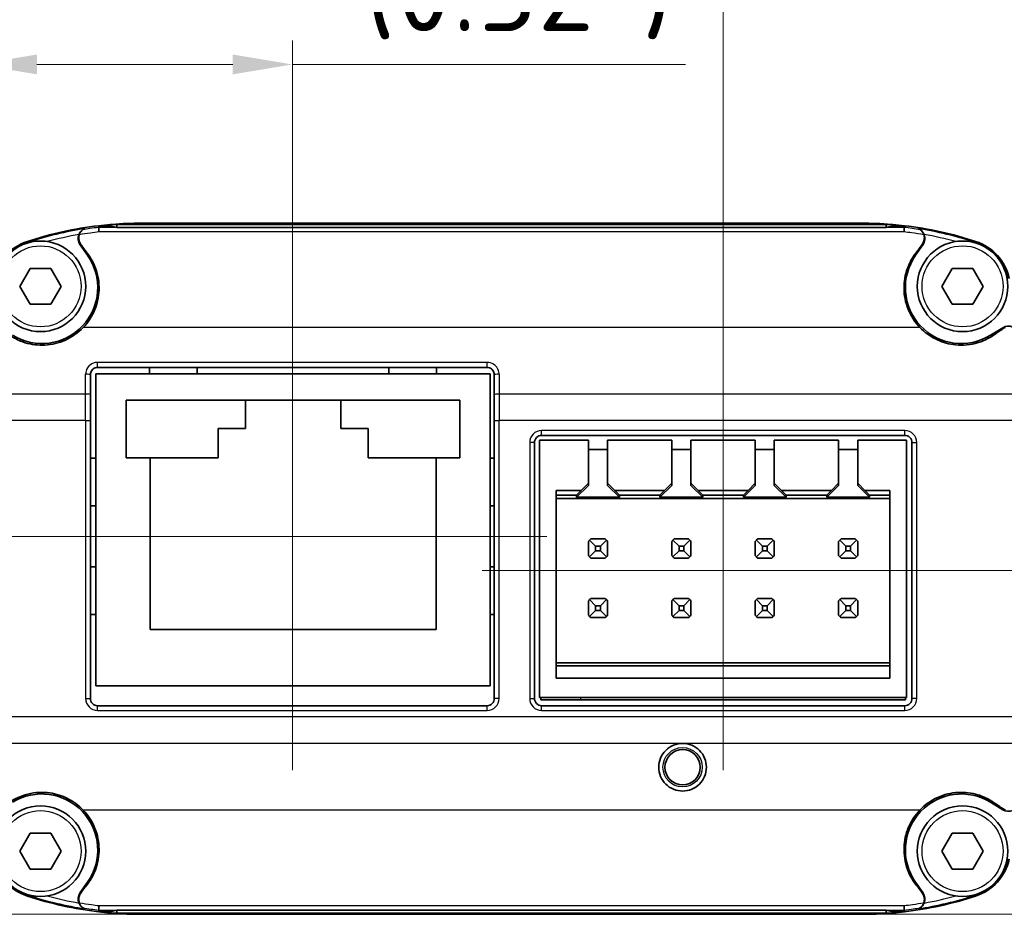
# Model space of a CAD drawing. Header units: millimetres. Extents: x 0 to 420, y 0 to 297.
# Tile 7 of 53: x 32 to 73, y 155 to 193. Entities that reach past the tile are written whole.
import ezdxf

# ---------------------------------------------------------------- set-up
doc = ezdxf.new("R2010")
doc.units = ezdxf.units.MM
for name, color, linetype, lineweight in [('Bemaßung (ISO)', 7, 'Continuous', 18), ('Mittellinie (ISO)', 7, 'Continuous', 18), ('Sichtbar (ISO)', 7, 'Continuous', 35), ('Sichtbar schmal (ISO)', 7, 'Continuous', 25)]:
    doc.layers.add(name, color=color, linetype=linetype, lineweight=lineweight)
doc.styles.add('Notiztext (DIN)', font='isocpeur.ttf')
doc.dimstyles.new('Standard (DIN)', dxfattribs={"dimtxt": 3.5, "dimasz": 2.5, "dimexe": 1, "dimexo": 0, "dimgap": 0.7, "dimtad": 1, "dimtoh": 1, "dimrnd": 1e-08, "dimtxsty": 'Notiztext (DIN)', "dimcen": 0.09, "dimdle": 10, "dimclrd": 256, "dimclre": 256, "dimclrt": 256, "dimazin": 2, "dimtfac": 0.514286, "dimtdec": 4, "dimtmove": 0, "dimatfit": 3, "dimfxl": 1, "dimtolj": 1, "dimlwd": -1, "dimlwe": -1, "dimarcsym": 0})

# ---------------------------------------------------------------- blocks, each defined once
blk = doc.blocks.new('*D31')
at = {"layer": 'Bemaßung (ISO)', "transparency": 16777216}
for p, q in [((91.974, 169.606), (91.974, 189.043)), ((71.322, 169.606), (92.974, 169.606)), ((91.974, 157.681), (91.974, 167.106)), ((67.005, 155.181), (92.974, 155.181))]:
    blk.add_line(p, q, dxfattribs=at)
for points in [[(91.557, 167.106), (92.391, 167.106), (91.974, 169.606)], [(91.557, 157.681), (92.391, 157.681), (91.974, 155.181)]]:
    blk.add_solid(points, dxfattribs=at)
at = {"layer": 'Defpoints', "color": 0, "transparency": 16777216}
for p in [(71.322, 169.606), (91.974, 169.606), (67.005, 155.181)]:
    blk.add_point(p, dxfattribs=at)
at = {"layer": 'Bemaßung (ISO)', "transparency": 16777216, "insert": (81.241, 180.818), "char_height": 3.5, "attachment_point": 2, "rotation": 90, "style": 'Notiztext (DIN)'}
blk.add_mtext('\\A1;14,4{\\P(0.567")}', dxfattribs=at)
blk = doc.blocks.new('*D32')
at = {"layer": 'Bemaßung (ISO)', "transparency": 16777216}
for p, q in [((32.438, 171.032), (24.033, 171.032)), ((25.033, 168.532), (25.033, 157.681)), ((36.785, 155.181), (24.033, 155.181))]:
    blk.add_line(p, q, dxfattribs=at)
for points in [[(24.616, 168.532), (25.45, 168.532), (25.033, 171.032)], [(24.616, 157.681), (25.45, 157.681), (25.033, 155.181)]]:
    blk.add_solid(points, dxfattribs=at)
at = {"layer": 'Defpoints', "color": 0, "transparency": 16777216}
for p in [(32.438, 171.032), (25.033, 155.181), (36.785, 155.181)]:
    blk.add_point(p, dxfattribs=at)
at = {"layer": 'Bemaßung (ISO)', "transparency": 16777216, "insert": (14.3, 163.106), "char_height": 3.5, "attachment_point": 2, "rotation": 90, "style": 'Notiztext (DIN)'}
blk.add_mtext('\\A1;15,9{\\P(0.626")}', dxfattribs=at)
blk = doc.blocks.new('*D33')
at = {"layer": 'Bemaßung (ISO)', "transparency": 16777216}
for p, q in [((29.896, 177.247), (29.896, 210.594)), ((61.2, 177.977), (61.2, 210.594)), ((58.7, 209.594), (32.396, 209.594))]:
    blk.add_line(p, q, dxfattribs=at)
for points in [[(32.396, 210.01), (32.396, 209.177), (29.896, 209.594)], [(58.7, 210.01), (58.7, 209.177), (61.2, 209.594)]]:
    blk.add_solid(points, dxfattribs=at)
at = {"layer": 'Defpoints', "color": 0, "transparency": 16777216}
for p in [(29.896, 209.594), (61.2, 177.977), (29.896, 177.247)]:
    blk.add_point(p, dxfattribs=at)
at = {"layer": 'Bemaßung (ISO)', "transparency": 16777216, "insert": (45.548, 220.327), "char_height": 3.5, "attachment_point": 2, "style": 'Notiztext (DIN)'}
blk.add_mtext('\\A1;31,3{\\P(1.232")}', dxfattribs=at)
blk = doc.blocks.new('*D34')
at = {"layer": 'Bemaßung (ISO)', "transparency": 16777216}
for p, q in [((29.896, 177.247), (29.896, 191.842)), ((43.115, 180.842), (43.115, 191.842)), ((32.396, 190.842), (40.615, 190.842)), ((43.115, 190.842), (59.615, 190.842))]:
    blk.add_line(p, q, dxfattribs=at)
for points in [[(32.396, 191.259), (32.396, 190.425), (29.896, 190.842)], [(40.615, 191.259), (40.615, 190.425), (43.115, 190.842)]]:
    blk.add_solid(points, dxfattribs=at)
at = {"layer": 'Defpoints', "color": 0, "transparency": 16777216}
for p in [(29.896, 190.842), (43.115, 180.842), (29.896, 177.247)]:
    blk.add_point(p, dxfattribs=at)
at = {"layer": 'Bemaßung (ISO)', "transparency": 16777216, "insert": (52.615, 201.575), "char_height": 3.5, "attachment_point": 2, "style": 'Notiztext (DIN)'}
blk.add_mtext('\\A1;13,2{\\P(0.52")}', dxfattribs=at)

msp = doc.modelspace()

# ---------------------------------------------------------------- linework, layer by layer
at = {"layer": 'Mittellinie (ISO)', "linetype": 'Continuous'}
for p, q in [((43.115, 161.235), (43.115, 180.842)), ((61.2, 177.977), (61.2, 161.235)), ((32.438, 171.032), (53.792, 171.032)), ((51.079, 169.606), (71.322, 169.606))]:
    msp.add_line(p, q, dxfattribs=at)
at = {"layer": 'Sichtbar (ISO)'}
for p, q in [((34.988, 184.076), (35.473, 184.076)), ((34.988, 184.003), (34.988, 184.076)), ((35.473, 184.131), (35.473, 184.075)), ((35.754, 184.131), (35.473, 184.131)), ((35.754, 184.004), (35.473, 184.075)), ((35.754, 184.004), (35.754, 184.131)), ((68.036, 184.131), (35.754, 184.131)), ((68.036, 184.004), (35.754, 184.004)), ((36.785, 184.181), (67.005, 184.181)), ((68.318, 184.131), (68.036, 184.131)), ((68.036, 184.004), (68.036, 184.131)), ((68.318, 184.075), (68.036, 184.004)), ((68.318, 184.075), (68.318, 184.131)), ((68.318, 184.076), (68.803, 184.076)), ((68.803, 184.076), (68.803, 184.003)), ((34.515, 182.837), (34.208, 183.271)), ((69.276, 182.837), (69.583, 183.271)), ((31.679, 181.531), (32.112, 182.281)), ((32.112, 182.281), (32.978, 182.281)), ((32.978, 182.281), (33.411, 181.531)), ((70.379, 181.531), (70.812, 182.281)), ((70.812, 182.281), (71.678, 182.281)), ((71.678, 182.281), (72.111, 181.531)), ((32.113, 180.781), (31.679, 181.531)), ((33.411, 181.531), (32.979, 180.781)), ((70.813, 180.781), (70.379, 181.531)), ((72.111, 181.531), (71.679, 180.781)), ((32.979, 180.781), (32.113, 180.781)), ((71.679, 180.781), (70.813, 180.781)), ((72.94, 179.795), (72.425, 179.478)), ((34.938, 178.128), (51.293, 178.128)), ((37.12, 178.128), (37.12, 177.861)), ((39.12, 177.861), (39.12, 178.128)), ((47.17, 177.861), (47.17, 178.128)), ((49.17, 178.128), (49.17, 177.861)), ((34.87, 177.861), (37.12, 177.861)), ((34.87, 174.321), (34.87, 177.861)), ((37.12, 177.861), (39.12, 177.861)), ((39.12, 177.861), (47.17, 177.861)), ((47.17, 177.861), (49.17, 177.861)), ((49.17, 177.861), (51.42, 177.861)), ((51.42, 177.861), (51.42, 174.321)), ((36.145, 174.331), (36.145, 176.761)), ((36.145, 176.761), (50.145, 176.761)), ((41.145, 176.761), (41.145, 175.561)), ((45.145, 175.561), (45.145, 176.761)), ((50.145, 176.761), (50.145, 174.331)), ((34.639, 164.235), (34.639, 175.897)), ((51.592, 175.897), (51.592, 164.235)), ((39.995, 175.561), (39.995, 174.331)), ((41.145, 175.561), (39.995, 175.561)), ((46.295, 175.561), (45.145, 175.561)), ((46.295, 174.331), (46.295, 175.561)), ((53.579, 175.277), (68.822, 175.277)), ((53.279, 164.235), (53.279, 174.977)), ((53.495, 175.081), (53.495, 164.281)), ((53.495, 175.081), (55.545, 175.081)), ((55.545, 173.27), (55.545, 175.081)), ((56.345, 175.081), (56.345, 173.27)), ((56.345, 175.081), (59.045, 175.081)), ((59.045, 173.27), (59.045, 175.081)), ((59.845, 175.081), (59.845, 173.27)), ((59.845, 175.081), (62.545, 175.081)), ((62.545, 173.27), (62.545, 175.081)), ((63.345, 175.081), (63.345, 173.27)), ((63.345, 175.081), (66.045, 175.081)), ((66.045, 173.27), (66.045, 175.081)), ((66.845, 175.081), (66.845, 173.27)), ((66.845, 175.081), (68.895, 175.081)), ((68.895, 164.281), (68.895, 175.081)), ((69.122, 174.977), (69.122, 164.235)), ((56.345, 174.681), (55.545, 174.681)), ((59.845, 174.681), (59.045, 174.681)), ((63.345, 174.681), (62.545, 174.681)), ((66.845, 174.681), (66.045, 174.681)), ((34.87, 174.321), (34.639, 174.321)), ((34.87, 172.321), (34.87, 174.321)), ((37.145, 174.331), (36.145, 174.331)), ((39.995, 174.331), (37.145, 174.331)), ((37.145, 167.131), (37.145, 174.331)), ((49.145, 174.331), (46.295, 174.331)), ((50.145, 174.331), (49.145, 174.331)), ((49.145, 174.331), (49.145, 167.131)), ((51.42, 174.321), (51.592, 174.321)), ((51.42, 174.321), (51.42, 172.321)), ((55.045, 172.679), (55.545, 173.179)), ((55.545, 173.27), (55.242, 172.966)), ((55.545, 173.179), (55.545, 173.27)), ((56.345, 173.27), (56.345, 173.179)), ((56.649, 172.966), (56.345, 173.27)), ((56.345, 173.179), (56.845, 172.679)), ((58.545, 172.679), (59.045, 173.179)), ((59.045, 173.27), (58.742, 172.966)), ((59.045, 173.179), (59.045, 173.27)), ((59.845, 173.27), (59.845, 173.179)), ((60.149, 172.966), (59.845, 173.27)), ((59.845, 173.179), (60.345, 172.679)), ((62.045, 172.679), (62.545, 173.179)), ((62.545, 173.27), (62.242, 172.966)), ((62.545, 173.179), (62.545, 173.27)), ((63.345, 173.27), (63.345, 173.179)), ((63.649, 172.966), (63.345, 173.27)), ((63.345, 173.179), (63.845, 172.679)), ((65.545, 172.679), (66.045, 173.179)), ((66.045, 173.27), (65.742, 172.966)), ((66.045, 173.179), (66.045, 173.27)), ((67.149, 172.966), (66.845, 173.27)), ((66.845, 173.27), (66.845, 173.179)), ((66.845, 173.179), (67.345, 172.679)), ((54.195, 165.094), (54.195, 172.966)), ((54.195, 172.966), (55.242, 172.966)), ((54.195, 172.766), (55.045, 172.766)), ((55.242, 172.966), (55.045, 172.766)), ((55.045, 172.766), (55.045, 172.679)), ((56.845, 172.766), (56.649, 172.966)), ((56.649, 172.966), (58.742, 172.966)), ((56.845, 172.679), (56.845, 172.766)), ((56.845, 172.766), (58.545, 172.766)), ((58.742, 172.966), (58.545, 172.766)), ((58.545, 172.766), (58.545, 172.679)), ((60.345, 172.766), (60.149, 172.966)), ((60.149, 172.966), (62.242, 172.966)), ((60.345, 172.679), (60.345, 172.766)), ((60.345, 172.766), (62.045, 172.766)), ((62.242, 172.966), (62.045, 172.766)), ((62.045, 172.766), (62.045, 172.679)), ((63.845, 172.766), (63.649, 172.966)), ((63.649, 172.966), (65.742, 172.966)), ((63.845, 172.679), (63.845, 172.766)), ((63.845, 172.766), (65.545, 172.766)), ((65.742, 172.966), (65.545, 172.766)), ((65.545, 172.766), (65.545, 172.679)), ((67.345, 172.766), (67.149, 172.966)), ((67.149, 172.966), (68.195, 172.966)), ((67.345, 172.679), (67.345, 172.766)), ((67.345, 172.766), (68.195, 172.766)), ((68.195, 172.966), (68.195, 165.094)), ((54.195, 172.631), (68.195, 172.631)), ((56.845, 172.679), (55.045, 172.679)), ((60.345, 172.679), (58.545, 172.679)), ((63.845, 172.679), (62.045, 172.679)), ((67.345, 172.679), (65.545, 172.679)), ((34.639, 172.321), (34.87, 172.321)), ((34.87, 169.761), (34.87, 172.321)), ((51.42, 172.321), (51.42, 169.761)), ((51.592, 172.321), (51.42, 172.321)), ((55.545, 170.231), (55.545, 170.831)), ((55.845, 170.631), (55.592, 170.885)), ((55.645, 170.931), (56.245, 170.931)), ((56.299, 170.885), (56.045, 170.631)), ((56.345, 170.831), (56.345, 170.231)), ((59.045, 170.231), (59.045, 170.831)), ((59.345, 170.631), (59.092, 170.885)), ((59.145, 170.931), (59.745, 170.931)), ((59.799, 170.885), (59.545, 170.631)), ((59.845, 170.831), (59.845, 170.231)), ((62.545, 170.231), (62.545, 170.831)), ((62.845, 170.631), (62.592, 170.885)), ((62.645, 170.931), (63.245, 170.931)), ((63.299, 170.885), (63.045, 170.631)), ((63.345, 170.831), (63.345, 170.231)), ((66.045, 170.231), (66.045, 170.831)), ((66.345, 170.631), (66.092, 170.885)), ((66.145, 170.931), (66.745, 170.931)), ((66.799, 170.885), (66.545, 170.631)), ((66.845, 170.831), (66.845, 170.231)), ((55.592, 170.178), (55.845, 170.431)), ((56.045, 170.631), (55.845, 170.631)), ((55.845, 170.631), (55.845, 170.431)), ((55.845, 170.431), (56.045, 170.431)), ((56.045, 170.431), (56.045, 170.631)), ((56.045, 170.431), (56.299, 170.178)), ((59.092, 170.178), (59.345, 170.431)), ((59.545, 170.631), (59.345, 170.631)), ((59.345, 170.631), (59.345, 170.431)), ((59.345, 170.431), (59.545, 170.431)), ((59.545, 170.431), (59.545, 170.631)), ((59.545, 170.431), (59.799, 170.178)), ((62.592, 170.178), (62.845, 170.431)), ((63.045, 170.631), (62.845, 170.631)), ((62.845, 170.631), (62.845, 170.431)), ((62.845, 170.431), (63.045, 170.431)), ((63.045, 170.431), (63.045, 170.631)), ((63.045, 170.431), (63.299, 170.178)), ((66.092, 170.178), (66.345, 170.431)), ((66.545, 170.631), (66.345, 170.631)), ((66.345, 170.631), (66.345, 170.431)), ((66.345, 170.431), (66.545, 170.431)), ((66.545, 170.431), (66.545, 170.631)), ((66.545, 170.431), (66.799, 170.178)), ((56.245, 170.131), (55.645, 170.131)), ((59.745, 170.131), (59.145, 170.131)), ((63.245, 170.131), (62.645, 170.131)), ((66.745, 170.131), (66.145, 170.131)), ((34.639, 169.761), (34.87, 169.761)), ((34.87, 167.761), (34.87, 169.761)), ((51.592, 169.761), (51.42, 169.761)), ((51.42, 169.761), (51.42, 167.761)), ((55.545, 167.731), (55.545, 168.331)), ((55.845, 168.131), (55.592, 168.385)), ((55.645, 168.431), (56.245, 168.431)), ((56.299, 168.385), (56.045, 168.131)), ((56.345, 168.331), (56.345, 167.731)), ((59.045, 167.731), (59.045, 168.331)), ((59.345, 168.131), (59.092, 168.385)), ((59.145, 168.431), (59.745, 168.431)), ((59.799, 168.385), (59.545, 168.131)), ((59.845, 168.331), (59.845, 167.731)), ((62.545, 167.731), (62.545, 168.331)), ((62.845, 168.131), (62.592, 168.385)), ((62.645, 168.431), (63.245, 168.431)), ((63.299, 168.385), (63.045, 168.131)), ((63.345, 168.331), (63.345, 167.731)), ((66.045, 167.731), (66.045, 168.331)), ((66.345, 168.131), (66.092, 168.385)), ((66.145, 168.431), (66.745, 168.431)), ((66.799, 168.385), (66.545, 168.131)), ((66.845, 168.331), (66.845, 167.731)), ((55.592, 167.678), (55.845, 167.931)), ((56.045, 168.131), (55.845, 168.131)), ((55.845, 168.131), (55.845, 167.931)), ((55.845, 167.931), (56.045, 167.931)), ((56.045, 167.931), (56.045, 168.131)), ((56.045, 167.931), (56.299, 167.678)), ((59.092, 167.678), (59.345, 167.931)), ((59.545, 168.131), (59.345, 168.131)), ((59.345, 168.131), (59.345, 167.931)), ((59.345, 167.931), (59.545, 167.931)), ((59.545, 167.931), (59.545, 168.131)), ((59.545, 167.931), (59.799, 167.678)), ((62.592, 167.678), (62.845, 167.931)), ((63.045, 168.131), (62.845, 168.131)), ((62.845, 168.131), (62.845, 167.931)), ((62.845, 167.931), (63.045, 167.931)), ((63.045, 167.931), (63.045, 168.131)), ((63.045, 167.931), (63.299, 167.678)), ((66.092, 167.678), (66.345, 167.931)), ((66.545, 168.131), (66.345, 168.131)), ((66.345, 168.131), (66.345, 167.931)), ((66.345, 167.931), (66.545, 167.931)), ((66.545, 167.931), (66.545, 168.131)), ((66.545, 167.931), (66.799, 167.678)), ((34.87, 167.761), (34.639, 167.761)), ((34.87, 164.761), (34.87, 167.761)), ((51.42, 167.761), (51.42, 164.761)), ((51.42, 167.761), (51.592, 167.761)), ((56.245, 167.631), (55.645, 167.631)), ((59.745, 167.631), (59.145, 167.631)), ((63.245, 167.631), (62.645, 167.631)), ((66.745, 167.631), (66.145, 167.631)), ((49.145, 167.131), (37.145, 167.131)), ((54.195, 165.731), (68.195, 165.731)), ((54.195, 165.608), (68.195, 165.608)), ((68.195, 165.094), (54.195, 165.094)), ((51.42, 164.761), (34.87, 164.761)), ((53.495, 164.281), (68.895, 164.281)), ((53.545, 164.281), (53.545, 164.181)), ((53.545, 164.181), (68.845, 164.181)), ((68.845, 164.181), (68.845, 164.281)), ((51.292, 163.935), (34.939, 163.935)), ((68.822, 163.935), (53.579, 163.935)), ((72.94, 159.568), (72.425, 159.884)), ((31.679, 157.831), (32.112, 158.581)), ((32.112, 158.581), (32.978, 158.581)), ((32.978, 158.581), (33.411, 157.831)), ((70.379, 157.831), (70.812, 158.581)), ((70.812, 158.581), (71.678, 158.581)), ((71.678, 158.581), (72.111, 157.831)), ((32.113, 157.081), (31.679, 157.831)), ((33.411, 157.831), (32.979, 157.081)), ((70.813, 157.081), (70.379, 157.831)), ((72.111, 157.831), (71.679, 157.081)), ((32.979, 157.081), (32.113, 157.081)), ((71.679, 157.081), (70.813, 157.081)), ((34.515, 156.525), (34.208, 156.091)), ((69.276, 156.525), (69.583, 156.091)), ((34.988, 155.286), (34.988, 155.359)), ((35.473, 155.286), (34.988, 155.286)), ((35.754, 155.358), (35.473, 155.287)), ((35.473, 155.287), (35.473, 155.231)), ((35.754, 155.231), (35.473, 155.231)), ((68.036, 155.358), (35.754, 155.358)), ((35.754, 155.358), (35.754, 155.231)), ((68.036, 155.231), (35.754, 155.231)), ((67.005, 155.181), (36.785, 155.181)), ((36.995, 155.231), (36.995, 155.23)), ((40.795, 155.23), (36.995, 155.23)), ((40.795, 155.231), (40.795, 155.23)), ((68.318, 155.287), (68.036, 155.358)), ((68.036, 155.358), (68.036, 155.231)), ((68.318, 155.231), (68.036, 155.231)), ((68.318, 155.231), (68.318, 155.287)), ((68.803, 155.286), (68.318, 155.286)), ((68.803, 155.359), (68.803, 155.286))]:
    msp.add_line(p, q, dxfattribs=at)
for centre, radius in [((32.545, 181.531), 1.9), ((71.245, 181.531), 1.9), ((59.495, 161.352), 0.74), ((32.545, 157.831), 1.9), ((71.245, 157.831), 1.9)]:
    msp.add_circle(centre, radius, dxfattribs=at)
for centre, radius, start, end in [((36.785, 168.789), 15.392, 96.706, 108.1342), ((36.785, 168.789), 15.392, 94.8927, 96.706), ((36.785, 168.789), 15.392, 90, 94.6195), ((67.005, 168.789), 15.392, 85.3805, 90), ((67.005, 168.789), 15.392, 83.294, 85.1073), ((67.005, 168.789), 15.392, 71.8658, 83.294), ((34.575, 183.531), 0.45, 156.9105, 215.2394), ((69.215, 183.531), 0.45, 324.7606, 23.0895), ((32.656, 181.396), 2.126, 108.1342, 167.2366), ((71.134, 181.396), 2.126, 12.7634, 71.8658), ((32.595, 181.481), 2.35, 238.4539, 35.2394), ((71.195, 181.481), 2.35, 144.7606, 301.5461), ((73.175, 179.411), 0.45, 66.57, 121.5461), ((53.579, 174.977), 0.3, 89.9976, 180.0024), ((68.822, 174.977), 0.3, 359.9976, 90.0024), ((55.945, 170.531), 0.5, 135, 143.1301), ((55.945, 170.531), 0.5, 126.8699, 135), ((55.945, 170.531), 0.5, 45, 53.1301), ((55.945, 170.531), 0.5, 36.8699, 45), ((59.445, 170.531), 0.5, 135, 143.1301), ((59.445, 170.531), 0.5, 126.8699, 135), ((59.445, 170.531), 0.5, 45, 53.1301), ((59.445, 170.531), 0.5, 36.8699, 45), ((62.945, 170.531), 0.5, 135, 143.1301), ((62.945, 170.531), 0.5, 126.8699, 135), ((62.945, 170.531), 0.5, 45, 53.1301), ((62.945, 170.531), 0.5, 36.8699, 45), ((66.445, 170.531), 0.5, 135, 143.1301), ((66.445, 170.531), 0.5, 126.8699, 135), ((66.445, 170.531), 0.5, 45, 53.1301), ((66.445, 170.531), 0.5, 36.8699, 45), ((55.945, 170.531), 0.5, 216.8699, 225), ((55.945, 170.531), 0.5, 225, 233.1301), ((55.945, 170.531), 0.5, 306.8699, 315), ((55.945, 170.531), 0.5, 315, 323.1301), ((59.445, 170.531), 0.5, 216.8699, 225), ((59.445, 170.531), 0.5, 225, 233.1301), ((59.445, 170.531), 0.5, 306.8699, 315), ((59.445, 170.531), 0.5, 315, 323.1301), ((62.945, 170.531), 0.5, 216.8699, 225), ((62.945, 170.531), 0.5, 225, 233.1301), ((62.945, 170.531), 0.5, 306.8699, 315), ((62.945, 170.531), 0.5, 315, 323.1301), ((66.445, 170.531), 0.5, 216.8699, 225), ((66.445, 170.531), 0.5, 225, 233.1301), ((66.445, 170.531), 0.5, 306.8699, 315), ((66.445, 170.531), 0.5, 315, 323.1301), ((55.945, 168.031), 0.5, 135, 143.1301), ((55.945, 168.031), 0.5, 126.8699, 135), ((55.945, 168.031), 0.5, 45, 53.1301), ((55.945, 168.031), 0.5, 36.8699, 45), ((59.445, 168.031), 0.5, 135, 143.1301), ((59.445, 168.031), 0.5, 126.8699, 135), ((59.445, 168.031), 0.5, 45, 53.1301), ((59.445, 168.031), 0.5, 36.8699, 45), ((62.945, 168.031), 0.5, 135, 143.1301), ((62.945, 168.031), 0.5, 126.8699, 135), ((62.945, 168.031), 0.5, 45, 53.1301), ((62.945, 168.031), 0.5, 36.8699, 45), ((66.445, 168.031), 0.5, 135, 143.1301), ((66.445, 168.031), 0.5, 126.8699, 135), ((66.445, 168.031), 0.5, 45, 53.1301), ((66.445, 168.031), 0.5, 36.8699, 45), ((55.945, 168.031), 0.5, 216.8699, 225), ((55.945, 168.031), 0.5, 225, 233.1301), ((55.945, 168.031), 0.5, 306.8699, 315), ((55.945, 168.031), 0.5, 315, 323.1301), ((59.445, 168.031), 0.5, 216.8699, 225), ((59.445, 168.031), 0.5, 225, 233.1301), ((59.445, 168.031), 0.5, 306.8699, 315), ((59.445, 168.031), 0.5, 315, 323.1301), ((62.945, 168.031), 0.5, 216.8699, 225), ((62.945, 168.031), 0.5, 225, 233.1301), ((62.945, 168.031), 0.5, 306.8699, 315), ((62.945, 168.031), 0.5, 315, 323.1301), ((66.445, 168.031), 0.5, 216.8699, 225), ((66.445, 168.031), 0.5, 225, 233.1301), ((66.445, 168.031), 0.5, 306.8699, 315), ((66.445, 168.031), 0.5, 315, 323.1301), ((34.939, 164.235), 0.3, 179.9976, 270.0024), ((51.292, 164.235), 0.3, 269.9976, 0.0024), ((53.579, 164.235), 0.3, 179.9976, 270.0024), ((68.822, 164.235), 0.3, 269.9976, 0.0024), ((32.595, 157.881), 2.35, 324.7606, 121.5461), ((71.195, 157.881), 2.35, 58.4539, 215.2394), ((73.175, 159.951), 0.45, 238.4539, 293.43), ((32.656, 157.966), 2.126, 192.7634, 251.8658), ((71.134, 157.966), 2.126, 288.1342, 347.2366), ((36.785, 170.573), 15.392, 251.8658, 263.294), ((34.575, 155.831), 0.45, 144.7606, 203.0895), ((67.005, 170.573), 15.392, 276.706, 288.1342), ((69.215, 155.831), 0.45, 336.9105, 35.2394), ((36.785, 170.573), 15.392, 263.294, 265.1073), ((36.785, 170.573), 15.392, 265.3805, 270), ((67.005, 170.573), 15.392, 270, 274.6195), ((67.005, 170.573), 15.392, 274.8927, 276.706)]:
    msp.add_arc(centre, radius, start, end, dxfattribs=at)
for centre, major_axis, start_param, end_param in [((33.743, 171.31), (0, 102.8), 4.767682, 4.775835), ((52.488, 171.31), (0, -102.8), 4.648943, 4.657096), ((34.466, 175.897), (0, 19.803), 4.712389, 4.767678), ((51.765, 175.897), (0, -19.803), 4.6571, 4.712389)]:
    msp.add_ellipse(centre, major_axis=major_axis, ratio=0.008727, start_param=start_param, end_param=end_param, dxfattribs=at)
for points, knots in [([(34.32, 183.909), (34.32, 183.909), (34.318, 183.907), (34.309, 183.9), (34.301, 183.894), (34.279, 183.875), (34.262, 183.858), (34.23, 183.818), (34.216, 183.798), (34.192, 183.754), (34.181, 183.731), (34.173, 183.707)], [0, 0, 0, 0, 0.00376223, 0.00376223, 0.00895088, 0.00895088, 0.01752467, 0.01752467, 0.02443065, 0.02443065, 0.03092768, 0.03092768, 0.03092768, 0.03092768]), ([(35, 183.83), (35, 183.83), (35, 183.83), (34.998, 183.852), (34.997, 183.873), (34.995, 183.911), (34.994, 183.929), (34.991, 183.962), (34.99, 183.977), (34.989, 183.998), (34.988, 184.003), (34.988, 184.003)], [-0.00013274, -0.00013274, -0.00013274, -0.00013274, 0, 0, 0.00644284, 0.00644284, 0.01288354, 0.01288354, 0.0206962, 0.0206962, 0.02849818, 0.02849818, 0.02849818, 0.02849818]), ([(68.803, 184.003), (68.803, 184.003), (68.802, 183.998), (68.8, 183.977), (68.799, 183.962), (68.797, 183.929), (68.796, 183.911), (68.794, 183.873), (68.792, 183.852), (68.791, 183.83), (68.791, 183.83), (68.791, 183.83)], [0, 0, 0, 0, 0.00780148, 0.00780148, 0.01561363, 0.01561363, 0.02205392, 0.02205392, 0.02849634, 0.02849634, 0.02862907, 0.02862907, 0.02862907, 0.02862907]), ([(69.618, 183.707), (69.608, 183.737), (69.594, 183.764), (69.559, 183.822), (69.537, 183.848), (69.505, 183.881), (69.494, 183.891), (69.481, 183.901), (69.477, 183.904), (69.472, 183.908), (69.471, 183.909), (69.47, 183.909)], [0, 0, 0, 0, 0.00943195, 0.00943195, 0.02212735, 0.02212735, 0.03065201, 0.03065201, 0.03478809, 0.03478809, 0.0386854, 0.0386854, 0.0386854, 0.0386854]), ([(34.173, 183.707), (34.171, 183.704), (34.17, 183.7), (34.152, 183.644), (34.145, 183.589), (34.152, 183.483), (34.164, 183.432), (34.209, 183.328), (34.237, 183.289), (34.253, 183.267)], [0.05067521, 0.05067521, 0.05067521, 0.05067521, 0.05186614, 0.05186614, 0.06842031, 0.06842031, 0.08426074, 0.08426074, 0.10232677, 0.10232677, 0.10232677, 0.10232677]), ([(34.242, 183.834), (34.238, 183.829), (34.234, 183.824), (34.208, 183.794), (34.189, 183.765), (34.169, 183.725), (34.165, 183.716), (34.161, 183.708)], [-0.046928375, -0.046928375, -0.046928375, -0.046928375, -0.04617255, -0.04617255, -0.042359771, -0.042359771, -0.041303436, -0.041303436, -0.041303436, -0.041303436]), ([(69.537, 183.267), (69.554, 183.29), (69.585, 183.332), (69.631, 183.447), (69.643, 183.505), (69.643, 183.613), (69.634, 183.661), (69.618, 183.707)], [0, 0, 0, 0, 0.00867399, 0.00867399, 0.01662727, 0.01662727, 0.02326213, 0.02326213, 0.02326213, 0.02326213]), ([(69.629, 183.708), (69.624, 183.721), (69.617, 183.734), (69.593, 183.778), (69.573, 183.807), (69.548, 183.834)], [-0.01957396, -0.01957396, -0.01957396, -0.01957396, -0.017752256, -0.017752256, -0.013798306, -0.013798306, -0.013798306, -0.013798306]), ([(34.253, 183.267), (34.28, 183.229), (34.307, 183.192), (34.36, 183.117), (34.387, 183.08), (34.413, 183.043)], [0, 0, 0, 0, 0.01389365, 0.01389365, 0.02762514, 0.02762514, 0.02762514, 0.02762514]), ([(69.377, 183.043), (69.404, 183.08), (69.43, 183.117), (69.484, 183.192), (69.51, 183.229), (69.537, 183.267)], [0, 0, 0, 0, 0.0137304, 0.0137304, 0.02762514, 0.02762514, 0.02762514, 0.02762514]), ([(34.413, 183.043), (34.415, 183.041), (34.42, 183.034), (34.504, 182.933), (34.71, 182.685), (34.962, 182.001), (35.012, 181.688), (34.99, 181.094), (34.93, 180.817), (34.71, 180.279), (34.545, 180.025), (34.337, 179.808)], [0, 0, 0, 0, 0.00082494, 0.00082494, 0.00951462, 0.00951462, 0.01608374, 0.01608374, 0.02195328, 0.02195328, 0.02822176, 0.02822176, 0.02822176, 0.02822176]), ([(69.453, 179.808), (69.241, 180.03), (69.074, 180.291), (68.849, 180.853), (68.791, 181.148), (68.786, 181.729), (68.834, 182.01), (69.002, 182.476), (69.099, 182.664), (69.301, 182.955), (69.37, 183.034), (69.377, 183.043)], [0.0002433, 0.0002433, 0.0002433, 0.0002433, 0.0925982, 0.0925982, 0.1824228, 0.1824228, 0.2678801, 0.2678801, 0.3316851, 0.3316851, 0.3744065, 0.3744065, 0.3744065, 0.3744065]), ([(34.337, 179.808), (34.124, 179.584), (33.869, 179.404), (33.315, 179.154), (33.023, 179.083), (32.448, 179.053), (32.169, 179.087), (31.725, 179.221), (31.555, 179.295), (31.347, 179.415), (31.302, 179.443), (31.227, 179.494), (31.205, 179.509), (31.198, 179.514)], [0.0002372, 0.0002372, 0.0002372, 0.0002372, 0.0931964, 0.0931964, 0.1825347, 0.1825347, 0.2660707, 0.2660707, 0.3217767, 0.3217767, 0.3379408, 0.3379408, 0.3485912, 0.3485912, 0.3485912, 0.3485912]), ([(72.592, 179.514), (72.586, 179.509), (72.569, 179.497), (72.353, 179.351), (72.106, 179.219), (71.473, 179.061), (71.159, 179.044), (70.591, 179.126), (70.341, 179.205), (69.864, 179.446), (69.642, 179.61), (69.453, 179.808)], [0, 0, 0, 0, 0.00217464, 0.00217464, 0.01945425, 0.01945425, 0.03533524, 0.03533524, 0.04859701, 0.04859701, 0.06252324, 0.06252324, 0.06252324, 0.06252324]), ([(72.947, 179.755), (72.887, 179.714), (72.828, 179.674), (72.71, 179.594), (72.651, 179.554), (72.592, 179.514)], [0, 0, 0, 0, 0.02148842, 0.02148842, 0.04291026, 0.04291026, 0.04291026, 0.04291026]), ([(34.938, 178.128), (34.907, 178.128), (34.875, 178.123), (34.815, 178.104), (34.787, 178.089), (34.736, 178.052), (34.714, 178.03), (34.677, 177.979), (34.662, 177.95), (34.643, 177.891), (34.638, 177.86), (34.638, 177.828)], [0, 0, 0, 0, 0.01564563, 0.01564563, 0.03129125, 0.03129125, 0.04693688, 0.04693688, 0.06258251, 0.06258251, 0.07822813, 0.07822813, 0.07822813, 0.07822813]), ([(51.592, 177.828), (51.592, 177.86), (51.587, 177.891), (51.568, 177.951), (51.554, 177.979), (51.517, 178.03), (51.494, 178.053), (51.443, 178.09), (51.415, 178.104), (51.355, 178.123), (51.324, 178.128), (51.293, 178.128)], [0, 0, 0, 0, 0.01564503, 0.01564503, 0.03129007, 0.03129007, 0.0469351, 0.0469351, 0.06258013, 0.06258013, 0.07822516, 0.07822516, 0.07822516, 0.07822516]), ([(59.495, 160.352), (59.37, 160.352), (59.236, 160.377), (58.99, 160.479), (58.877, 160.556), (58.7, 160.734), (58.623, 160.846), (58.52, 161.093), (58.495, 161.227), (58.495, 161.478), (58.52, 161.612), (58.623, 161.858), (58.7, 161.971), (58.877, 162.148), (58.99, 162.225), (59.236, 162.327), (59.37, 162.352), (59.621, 162.352), (59.755, 162.327), (60.001, 162.225), (60.113, 162.148), (60.291, 161.971), (60.368, 161.858), (60.47, 161.612), (60.495, 161.478), (60.495, 161.227), (60.47, 161.093), (60.368, 160.846), (60.291, 160.734), (60.113, 160.556), (60.001, 160.479), (59.755, 160.377), (59.621, 160.352), (59.495, 160.352)], [0, 0, 0, 0, 0.0376657, 0.0376657, 0.0753314, 0.0753314, 0.1130937, 0.1130937, 0.1508561, 0.1508561, 0.1885999, 0.1885999, 0.2263436, 0.2263436, 0.2640074, 0.2640074, 0.3016713, 0.3016713, 0.3393351, 0.3393351, 0.3769989, 0.3769989, 0.4147427, 0.4147427, 0.4524864, 0.4524864, 0.4902488, 0.4902488, 0.5280112, 0.5280112, 0.5656769, 0.5656769, 0.6033425, 0.6033425, 0.6033425, 0.6033425]), ([(31.198, 159.849), (31.204, 159.853), (31.222, 159.865), (31.438, 160.011), (31.685, 160.143), (32.317, 160.301), (32.632, 160.318), (33.2, 160.236), (33.45, 160.157), (33.927, 159.916), (34.149, 159.752), (34.337, 159.554)], [0, 0, 0, 0, 0.00217464, 0.00217464, 0.01945425, 0.01945425, 0.03533524, 0.03533524, 0.04859701, 0.04859701, 0.06252324, 0.06252324, 0.06252324, 0.06252324]), ([(69.453, 159.554), (69.667, 159.778), (69.922, 159.959), (70.476, 160.208), (70.767, 160.279), (71.343, 160.309), (71.621, 160.275), (72.065, 160.141), (72.236, 160.067), (72.444, 159.947), (72.489, 159.919), (72.564, 159.869), (72.585, 159.853), (72.592, 159.849)], [0.0002372, 0.0002372, 0.0002372, 0.0002372, 0.0931964, 0.0931964, 0.1825347, 0.1825347, 0.2660707, 0.2660707, 0.3217767, 0.3217767, 0.3379408, 0.3379408, 0.3485912, 0.3485912, 0.3485912, 0.3485912]), ([(34.337, 159.554), (34.55, 159.332), (34.717, 159.072), (34.942, 158.51), (34.999, 158.215), (35.004, 157.633), (34.956, 157.352), (34.789, 156.886), (34.692, 156.698), (34.49, 156.407), (34.42, 156.329), (34.413, 156.319)], [0.0002433, 0.0002433, 0.0002433, 0.0002433, 0.0925982, 0.0925982, 0.1824228, 0.1824228, 0.2678801, 0.2678801, 0.3316851, 0.3316851, 0.3744065, 0.3744065, 0.3744065, 0.3744065]), ([(69.377, 156.319), (69.376, 156.321), (69.37, 156.328), (69.287, 156.429), (69.08, 156.677), (68.828, 157.362), (68.779, 157.674), (68.801, 158.269), (68.861, 158.545), (69.081, 159.083), (69.246, 159.337), (69.453, 159.554)], [0, 0, 0, 0, 0.00082494, 0.00082494, 0.00951462, 0.00951462, 0.01608374, 0.01608374, 0.02195328, 0.02195328, 0.02822176, 0.02822176, 0.02822176, 0.02822176]), ([(72.592, 159.849), (72.651, 159.808), (72.71, 159.768), (72.828, 159.688), (72.887, 159.648), (72.947, 159.608)], [0, 0, 0, 0, 0.021421, 0.021421, 0.04291026, 0.04291026, 0.04291026, 0.04291026]), ([(34.413, 156.319), (34.387, 156.282), (34.36, 156.245), (34.307, 156.17), (34.28, 156.133), (34.253, 156.096)], [0, 0, 0, 0, 0.0137304, 0.0137304, 0.02762514, 0.02762514, 0.02762514, 0.02762514]), ([(69.537, 156.096), (69.51, 156.133), (69.484, 156.17), (69.43, 156.245), (69.404, 156.282), (69.377, 156.319)], [0, 0, 0, 0, 0.01389365, 0.01389365, 0.02762514, 0.02762514, 0.02762514, 0.02762514]), ([(34.253, 156.096), (34.237, 156.072), (34.206, 156.03), (34.159, 155.915), (34.148, 155.857), (34.148, 155.75), (34.156, 155.701), (34.173, 155.655)], [0, 0, 0, 0, 0.00867399, 0.00867399, 0.01662727, 0.01662727, 0.02326213, 0.02326213, 0.02326213, 0.02326213]), ([(69.618, 155.655), (69.619, 155.658), (69.621, 155.662), (69.638, 155.718), (69.645, 155.773), (69.639, 155.88), (69.626, 155.93), (69.582, 156.034), (69.553, 156.073), (69.537, 156.096)], [0.05067521, 0.05067521, 0.05067521, 0.05067521, 0.05186614, 0.05186614, 0.06842031, 0.06842031, 0.08426074, 0.08426074, 0.10232677, 0.10232677, 0.10232677, 0.10232677]), ([(34.161, 155.655), (34.167, 155.641), (34.174, 155.628), (34.197, 155.584), (34.218, 155.555), (34.242, 155.528)], [-0.01957396, -0.01957396, -0.01957396, -0.01957396, -0.017752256, -0.017752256, -0.013798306, -0.013798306, -0.013798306, -0.013798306]), ([(34.173, 155.655), (34.183, 155.625), (34.196, 155.598), (34.231, 155.54), (34.253, 155.514), (34.285, 155.481), (34.297, 155.471), (34.31, 155.461), (34.314, 155.458), (34.319, 155.454), (34.32, 155.453), (34.32, 155.453)], [0, 0, 0, 0, 0.00943195, 0.00943195, 0.02212735, 0.02212735, 0.03065201, 0.03065201, 0.03478809, 0.03478809, 0.0386854, 0.0386854, 0.0386854, 0.0386854]), ([(34.988, 155.359), (34.988, 155.359), (34.989, 155.365), (34.99, 155.385), (34.991, 155.4), (34.994, 155.433), (34.995, 155.451), (34.997, 155.489), (34.998, 155.51), (35, 155.532), (35, 155.532), (35, 155.533)], [0, 0, 0, 0, 0.00780148, 0.00780148, 0.01561363, 0.01561363, 0.02205392, 0.02205392, 0.02849634, 0.02849634, 0.02862907, 0.02862907, 0.02862907, 0.02862907]), ([(68.791, 155.533), (68.791, 155.532), (68.791, 155.532), (68.792, 155.51), (68.794, 155.489), (68.796, 155.451), (68.797, 155.433), (68.799, 155.4), (68.8, 155.385), (68.802, 155.365), (68.803, 155.359), (68.803, 155.359)], [-0.00013274, -0.00013274, -0.00013274, -0.00013274, 0, 0, 0.00644284, 0.00644284, 0.01288354, 0.01288354, 0.0206962, 0.0206962, 0.02849818, 0.02849818, 0.02849818, 0.02849818]), ([(69.47, 155.453), (69.471, 155.453), (69.473, 155.455), (69.482, 155.462), (69.49, 155.468), (69.512, 155.487), (69.529, 155.505), (69.561, 155.544), (69.575, 155.565), (69.599, 155.608), (69.61, 155.631), (69.618, 155.655)], [0, 0, 0, 0, 0.00376223, 0.00376223, 0.00895088, 0.00895088, 0.01752467, 0.01752467, 0.02443065, 0.02443065, 0.03092768, 0.03092768, 0.03092768, 0.03092768]), ([(69.548, 155.528), (69.553, 155.533), (69.557, 155.538), (69.582, 155.568), (69.601, 155.597), (69.621, 155.637), (69.626, 155.646), (69.629, 155.655)], [-0.046928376, -0.046928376, -0.046928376, -0.046928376, -0.046172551, -0.046172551, -0.042359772, -0.042359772, -0.041303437, -0.041303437, -0.041303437, -0.041303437])]:
    msp.add_open_spline(points, degree=3, knots=knots, dxfattribs=at)
for points in [[(34.407, 183.949), (34.366, 183.935), (34.338, 183.92), (34.32, 183.909)], [(34.407, 183.949), (34.413, 183.95), (34.419, 183.952), (34.424, 183.954)], [(69.366, 183.954), (69.373, 183.952), (69.378, 183.95), (69.383, 183.949)], [(69.47, 183.909), (69.453, 183.92), (69.425, 183.935), (69.383, 183.949)], [(73.049, 179.808), (73.013, 179.794), (72.979, 179.776), (72.947, 179.755)], [(72.947, 159.608), (72.979, 159.586), (73.013, 159.568), (73.049, 159.554)], [(34.32, 155.453), (34.338, 155.442), (34.366, 155.427), (34.407, 155.414)], [(34.424, 155.408), (34.418, 155.41), (34.412, 155.412), (34.407, 155.414)], [(69.383, 155.414), (69.378, 155.412), (69.372, 155.41), (69.366, 155.408)], [(69.383, 155.414), (69.425, 155.427), (69.453, 155.442), (69.47, 155.453)]]:
    msp.add_open_spline(points, degree=3, dxfattribs=at)
at = {"layer": 'Sichtbar schmal (ISO)'}
for p, q in [((68.803, 184.003), (34.988, 184.003)), ((35, 183.83), (68.791, 183.83)), ((31.995, 183.417), (32.009, 183.374)), ((32.015, 183.355), (32.009, 183.374)), ((71.782, 183.374), (71.776, 183.355)), ((71.796, 183.417), (71.782, 183.374)), ((69.453, 179.808), (34.337, 179.808)), ((51.293, 178.342), (34.938, 178.342)), ((34.938, 178.128), (34.938, 178.342)), ((51.293, 178.128), (51.293, 178.342)), ((34.439, 177.003), (30.175, 177.003)), ((73.615, 177.003), (51.792, 177.003)), ((34.439, 175.897), (30.314, 175.897)), ((34.439, 175.897), (34.639, 175.897)), ((34.439, 175.897), (34.439, 164.235)), ((51.592, 175.897), (51.792, 175.897)), ((73.476, 175.897), (51.792, 175.897)), ((51.792, 164.235), (51.792, 175.897)), ((53.579, 175.277), (53.579, 175.477)), ((68.822, 175.477), (53.579, 175.477)), ((68.822, 175.277), (68.822, 175.477)), ((53.279, 174.977), (53.079, 174.977)), ((53.079, 174.977), (53.079, 164.235)), ((69.122, 174.977), (69.322, 174.977)), ((69.322, 164.235), (69.322, 174.977)), ((34.439, 164.235), (34.639, 164.235)), ((51.792, 164.235), (51.592, 164.235)), ((53.079, 164.235), (53.279, 164.235)), ((55.222, 164.181), (55.222, 164.281)), ((69.322, 164.235), (69.122, 164.235)), ((34.939, 163.735), (34.939, 163.935)), ((34.939, 163.735), (51.292, 163.735)), ((51.292, 163.735), (51.292, 163.935)), ((53.579, 163.735), (53.579, 163.935)), ((53.579, 163.735), (68.822, 163.735)), ((68.822, 163.735), (68.822, 163.935)), ((73.476, 163.465), (30.314, 163.465)), ((30.175, 162.36), (73.615, 162.36)), ((69.453, 159.554), (34.337, 159.554)), ((31.995, 155.946), (32.009, 155.988)), ((32.015, 156.007), (32.009, 155.988)), ((71.776, 156.007), (71.782, 155.988)), ((71.796, 155.946), (71.782, 155.988)), ((68.791, 155.533), (35, 155.533)), ((34.988, 155.359), (68.803, 155.359))]:
    msp.add_line(p, q, dxfattribs=at)
for centre, radius in [((32.545, 181.531), 1.7), ((71.245, 181.531), 1.7), ((59.495, 161.352), 0.825), ((32.545, 157.831), 1.7), ((71.245, 157.831), 1.7)]:
    msp.add_circle(centre, radius, dxfattribs=at)
for centre, radius, start, end in [((36.785, 168.789), 15.347, 98.8489, 108.1342), ((67.005, 168.789), 15.347, 71.8658, 81.1511), ((36.785, 168.789), 15.147, 99.9755, 105.1497), ((67.005, 168.789), 15.147, 74.8503, 80.0245), ((32.656, 181.396), 2.081, 108.1342, 167.2366), ((71.134, 181.396), 2.081, 12.7634, 71.8658), ((32.656, 157.966), 2.081, 192.7634, 251.8658), ((71.134, 157.966), 2.081, 288.1342, 347.2366), ((36.785, 170.573), 15.347, 251.8658, 261.1511), ((36.785, 170.573), 15.147, 254.8503, 260.0245), ((67.005, 170.573), 15.347, 278.8489, 288.1342), ((67.005, 170.573), 15.147, 279.9755, 285.1497)]:
    msp.add_arc(centre, radius, start, end, dxfattribs=at)
for centre, major_axis, ratio, start_param, end_param in [((33.543, 171.31), (0, -103), 0.00871, 1.626088, 1.634241), ((34.438, 177.828), (0.2, 0), 0.063402, 0, 1.570761), ((51.792, 177.828), (-0.2, 0), 0.063402, 4.712424, 6.283185), ((52.688, 171.31), (0, 103), 0.00871, 1.507352, 1.515504), ((34.439, 176.992), (0.2, 0), 0.055264, 0, 1.57077), ((34.266, 175.897), (0, -20), 0.00864, 1.570796, 1.626088), ((51.792, 176.992), (-0.2, 0), 0.055264, 4.712416, 6.283185), ((51.964, 175.897), (0, 20), 0.00864, 1.515504, 1.570796), ((53.579, 174.977), (-0.354, 0.354), 0.999924, 5.497825, 7.068545), ((68.822, 174.977), (0.354, 0.354), 0.999924, 5.497825, 7.068545), ((34.939, 164.235), (-0.354, -0.354), 0.999924, 5.497825, 7.068545), ((51.292, 164.235), (0.354, -0.354), 0.999924, 5.497825, 7.068545), ((53.579, 164.235), (-0.354, -0.354), 0.999924, 5.497825, 7.068545), ((68.822, 164.235), (0.354, -0.354), 0.999924, 5.497825, 7.068545)]:
    msp.add_ellipse(centre, major_axis=major_axis, ratio=ratio, start_param=start_param, end_param=end_param, dxfattribs=at)
for points, knots in [([(34.988, 184.003), (34.862, 183.988), (34.737, 183.972), (34.515, 183.94), (34.418, 183.925), (34.32, 183.909)], [-0.33046495, -0.33046495, -0.33046495, -0.33046495, -0.29313118, -0.29313118, -0.26397031, -0.26397031, -0.26397031, -0.26397031]), ([(69.47, 183.909), (69.358, 183.928), (69.246, 183.945), (69.024, 183.976), (68.913, 183.99), (68.803, 184.003)], [-1.41227553, -1.41227553, -1.41227553, -1.41227553, -1.37871221, -1.37871221, -1.34575597, -1.34575597, -1.34575597, -1.34575597]), ([(34.173, 183.707), (34.328, 183.735), (34.484, 183.76), (34.76, 183.799), (34.88, 183.815), (35, 183.83)], [0.2457409, 0.2457409, 0.2457409, 0.2457409, 0.29313118, 0.29313118, 0.32929401, 0.32929401, 0.32929401, 0.32929401]), ([(68.791, 183.83), (68.896, 183.817), (69.001, 183.803), (69.277, 183.764), (69.448, 183.737), (69.618, 183.707)], [1.34692842, 1.34692842, 1.34692842, 1.34692842, 1.37871221, 1.37871221, 1.43050495, 1.43050495, 1.43050495, 1.43050495]), ([(34.938, 178.342), (34.905, 178.342), (34.872, 178.339), (34.789, 178.322), (34.739, 178.304), (34.62, 178.237), (34.558, 178.177), (34.464, 178.026), (34.438, 177.933), (34.438, 177.841)], [0, 0, 0, 0, 0.00977852, 0.00977852, 0.02542414, 0.02542414, 0.05045715, 0.05045715, 0.07822813, 0.07822813, 0.07822813, 0.07822813]), ([(51.792, 177.841), (51.792, 177.873), (51.789, 177.906), (51.773, 177.99), (51.754, 178.04), (51.688, 178.159), (51.628, 178.222), (51.478, 178.316), (51.385, 178.342), (51.293, 178.342)], [0, 0, 0, 0, 0.00977815, 0.00977815, 0.02542318, 0.02542318, 0.05045523, 0.05045523, 0.07822516, 0.07822516, 0.07822516, 0.07822516]), ([(35, 155.533), (34.894, 155.545), (34.789, 155.559), (34.513, 155.598), (34.343, 155.625), (34.173, 155.655)], [1.34692842, 1.34692842, 1.34692842, 1.34692842, 1.37871221, 1.37871221, 1.43050495, 1.43050495, 1.43050495, 1.43050495]), ([(34.32, 155.453), (34.432, 155.435), (34.544, 155.417), (34.767, 155.386), (34.877, 155.372), (34.988, 155.359)], [-1.41227553, -1.41227553, -1.41227553, -1.41227553, -1.37871221, -1.37871221, -1.34575597, -1.34575597, -1.34575597, -1.34575597]), ([(69.618, 155.655), (69.462, 155.627), (69.306, 155.602), (69.031, 155.563), (68.911, 155.547), (68.791, 155.533)], [0.2457409, 0.2457409, 0.2457409, 0.2457409, 0.29313118, 0.29313118, 0.32929401, 0.32929401, 0.32929401, 0.32929401]), ([(68.803, 155.359), (68.928, 155.374), (69.053, 155.39), (69.276, 155.422), (69.373, 155.437), (69.47, 155.453)], [-0.33046495, -0.33046495, -0.33046495, -0.33046495, -0.29313118, -0.29313118, -0.26397031, -0.26397031, -0.26397031, -0.26397031])]:
    msp.add_open_spline(points, degree=3, knots=knots, dxfattribs=at)
for points in [[(34.208, 183.271), (34.223, 183.27), (34.238, 183.268), (34.253, 183.267)], [(69.583, 183.271), (69.568, 183.27), (69.553, 183.268), (69.537, 183.267)], [(34.515, 182.837), (34.481, 182.906), (34.447, 182.974), (34.413, 183.043)], [(69.276, 182.837), (69.31, 182.906), (69.343, 182.974), (69.377, 183.043)], [(72.94, 179.795), (72.942, 179.781), (72.944, 179.768), (72.947, 179.755)], [(72.425, 179.478), (72.481, 179.49), (72.536, 179.502), (72.592, 179.514)], [(72.425, 159.884), (72.481, 159.872), (72.536, 159.86), (72.592, 159.849)], [(72.94, 159.568), (72.942, 159.581), (72.944, 159.594), (72.947, 159.608)], [(34.515, 156.525), (34.481, 156.456), (34.447, 156.388), (34.413, 156.319)], [(69.276, 156.525), (69.31, 156.456), (69.343, 156.388), (69.377, 156.319)], [(34.208, 156.091), (34.223, 156.092), (34.238, 156.094), (34.253, 156.096)], [(69.583, 156.091), (69.568, 156.092), (69.553, 156.094), (69.537, 156.096)]]:
    msp.add_open_spline(points, degree=3, dxfattribs=at)

# ---------------------------------------------------------------- dimensions: what is measured, and where the dimension line sits
at = {"layer": 'Bemaßung (ISO)'}
for base, p1, p2, angle, text, override, picture, middle in [((29.896, 209.594), (61.2, 177.977), (29.896, 177.247), 180, '<>{\\P(1.232")}', {"dimtoh": 0, "dimdec": 2, "dimtp": 0, "dimtm": 0, "dimtdec": 4, "dimtofl": 0, "dimatfit": 1, "dimtvp": -0.25}, '*D33', (45.548, 209.594)), ((91.974, 169.606), (67.005, 155.181), (71.322, 169.606), 90, '<>{\\P(0.567")}', {"dimtoh": 0, "dimdec": 1, "dimtp": 0, "dimtm": 0, "dimtdec": 4, "dimtofl": 0, "dimatfit": 2, "dimtvp": -0.25}, '*D31', (91.974, 180.818)), ((25.033, 155.181), (32.438, 171.032), (36.785, 155.181), 270, '<>{\\P(0.626")}', {"dimtoh": 0, "dimdec": 1, "dimtp": 0, "dimtm": 0, "dimtdec": 4, "dimtofl": 0, "dimatfit": 1, "dimtvp": -0.25}, '*D32', (25.033, 163.106))]:
    dim = msp.add_linear_dim(base=base, p1=p1, p2=p2, angle=angle, text=text, dimstyle='Standard (DIN)', override=override, dxfattribs=at)
    dim.commit()
    dim.dimension.update_dxf_attribs({"geometry": picture, "text_midpoint": middle, "dimtype": 160})
dim = msp.add_linear_dim(base=(29.896, 190.842), p1=(43.115, 180.842), p2=(29.896, 177.247), text='<>{\\P(0.52")}', dimstyle='Standard (DIN)', override={"dimtoh": 0, "dimdec": 1, "dimtp": 0, "dimtm": 0, "dimtdec": 4, "dimtofl": 0, "dimatfit": 2, "dimtvp": -0.25}, dxfattribs=at)
dim.commit()
dim.dimension.update_dxf_attribs({"geometry": '*D34', "text_midpoint": (52.615, 190.842), "dimtype": 160})

doc.saveas('drawing.dxf')
